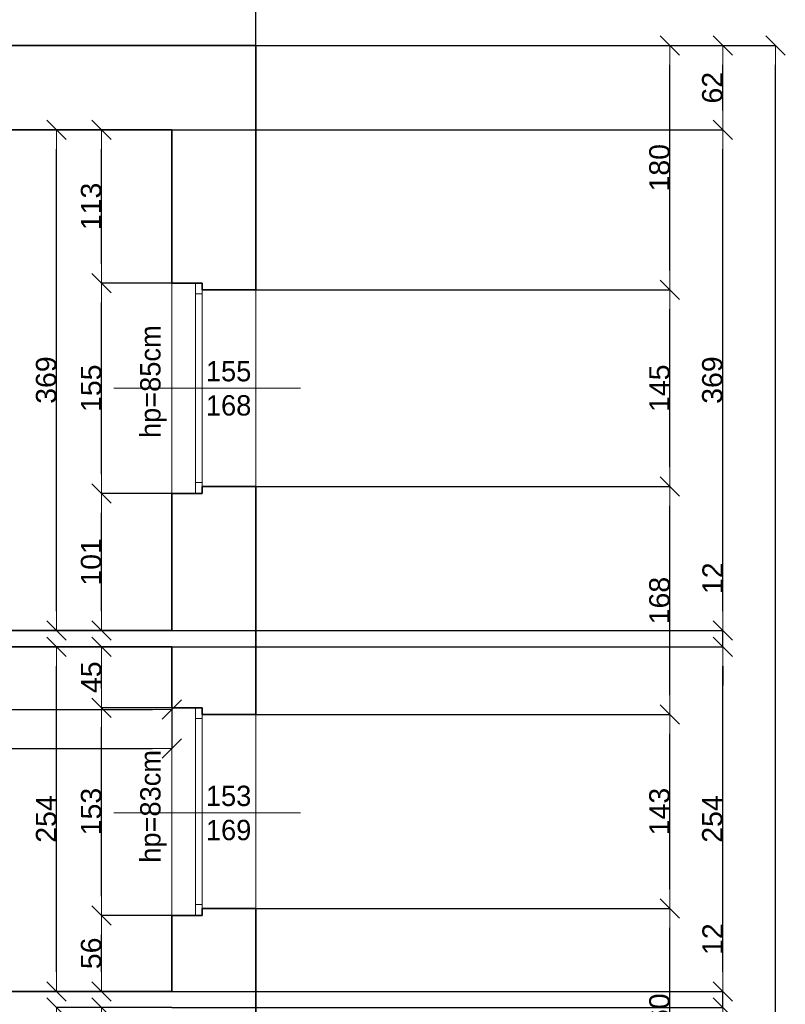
# Model space of a CAD drawing. Header units: metres. Extents: x 7506757 to 756746378, y 5735207 to 582114514.
# Tile 133 of 256: x 7712595 to 7718234, y 5830388 to 5837645. Entities that reach past the tile are written whole.
import ezdxf

# ---------------------------------------------------------------- set-up
doc = ezdxf.new("R2010")
doc.units = ezdxf.units.M
doc.header["$MEASUREMENT"] = 0
doc.header["$PDMODE"] = 2
doc.layers.get('0').update_dxf_attribs({"color": 250, "linetype": 'CONTINUOUS', "lineweight": 100, "plot": 0})
doc.layers.get('Defpoints').update_dxf_attribs({"linetype": 'CONTINUOUS'})
for name, color, linetype, lineweight in [('M_OCIANA6', 5, 'CONTINUOUS', 35), ('M_OPISY141', 7, 'CONTINUOUS', 0), ('m_umeblowanie1', 7, 'CONTINUOUS', 13), ('opis1', 7, 'CONTINUOUS', 13)]:
    doc.layers.add(name, color=color, linetype=linetype, lineweight=lineweight)
doc.layers.add('PWYMIAR', color=7, linetype='CONTINUOUS')
doc.styles.add('GENERATED_STYLE_1', font='arial.ttf')
doc.styles.add('GENERATED_STYLE_2', font='txt')
doc.dimstyles.new('GENERATED_STYLE__1', dxfattribs={"dimtxt": 150, "dimasz": 142.5, "dimexe": 0.18, "dimexo": 0, "dimgap": 0.09, "dimtad": 1, "dimdec": 0, "dimlfac": 0.1, "dimzin": 0, "dimdsep": 46, "dimtxsty": 'GENERATED_STYLE_1', "dimblk": 'ARROWHEAD_6', "dimblk1": 'ARROWHEAD_6', "dimblk2": 'ARROWHEAD_6', "dimcen": 0.09, "dimclrd": 251, "dimclre": 251, "dimclrt": 7, "dimazin": 0, "dimtfac": 1, "dimtdec": 4, "dimtmove": 0, "dimatfit": 3, "dimfxl": 0, "dimtolj": 1, "dimtzin": 0, "dimarcsym": 0})
doc.dimstyles.new('GENERATED_STYLE__2', dxfattribs={"dimtxt": 150, "dimasz": 142.5, "dimexe": 0.18, "dimexo": 0, "dimgap": 0.09, "dimtad": 1, "dimtih": 1, "dimtoh": 1, "dimdec": 0, "dimlfac": 0.1, "dimzin": 0, "dimdsep": 46, "dimtxsty": 'GENERATED_STYLE_1', "dimblk": 'ARROWHEAD_6', "dimblk1": 'ARROWHEAD_6', "dimblk2": 'ARROWHEAD_6', "dimcen": 0.09, "dimclrd": 251, "dimclre": 251, "dimclrt": 7, "dimazin": 0, "dimtfac": 1, "dimtdec": 4, "dimtmove": 0, "dimatfit": 3, "dimfxl": 0, "dimtolj": 1, "dimtzin": 0, "dimarcsym": 0})
doc.dimstyles.new('GENERATED_STYLE__3', dxfattribs={"dimtxt": 150, "dimasz": 142.5, "dimexe": 0.18, "dimexo": 0, "dimgap": 0.09, "dimtad": 1, "dimdec": 0, "dimlfac": 0.1, "dimzin": 0, "dimdsep": 46, "dimtxsty": 'GENERATED_STYLE_1', "dimblk": 'ARROWHEAD_6', "dimblk1": 'ARROWHEAD_6', "dimblk2": 'ARROWHEAD_6', "dimcen": 0.09, "dimclrd": 251, "dimclre": 251, "dimclrt": 7, "dimazin": 0, "dimtfac": 1, "dimtdec": 4, "dimtmove": 2, "dimatfit": 3, "dimfxl": 0, "dimtolj": 1, "dimtzin": 0, "dimarcsym": 0})

# ---------------------------------------------------------------- blocks, each defined once
blk = doc.blocks.new('ARROWHEAD_6')
at = {"color": 0, "linetype": 'Continuous', "lineweight": 0}
for p, q in [((0, 0), (-1, 0)), ((-0.5, -0.5), (0.5, 0.5))]:
    blk.add_line(p, q, dxfattribs=at)
blk = doc.blocks.new('*D5835')
at = {"layer": 'Defpoints', "color": 0, "linetype": 'Continuous', "transparency": 16777216}
for p in [(7710414.6, 5833024), (7713714.6, 5833024), (7713714.6, 5832561.2)]:
    blk.add_point(p, dxfattribs=at)
at = {"layer": 'PWYMIAR', "color": 251, "linetype": 'Continuous', "lineweight": -2, "transparency": 16777216}
for p, q in [((7710414.6, 5833024), (7710414.6, 5832561)), ((7713714.6, 5833024), (7713714.6, 5832561)), ((7710557.1, 5832561.2), (7713572.1, 5832561.2))]:
    blk.add_line(p, q, dxfattribs=at)
at = {"layer": 'PWYMIAR', "color": 251, "linetype": 'Continuous', "lineweight": -2, "transparency": 16777216, "xscale": 142.5, "yscale": 142.5, "zscale": 142.5, "rotation": 180}
blk.add_blockref('ARROWHEAD_6', (7710414.6, 5832561.2), dxfattribs=at)
at = {"layer": 'PWYMIAR', "color": 251, "linetype": 'Continuous', "lineweight": -2, "transparency": 16777216, "xscale": 142.5, "yscale": 142.5, "zscale": 142.5}
blk.add_blockref('ARROWHEAD_6', (7713714.6, 5832561.2), dxfattribs=at)
at = {"layer": 'PWYMIAR', "color": 7, "linetype": 'Continuous', "lineweight": 13, "transparency": 16777216, "insert": (7712064.6, 5832637.9), "char_height": 150, "attachment_point": 5, "style": 'GENERATED_STYLE_1'}
blk.add_mtext('\\A1;330', dxfattribs=at)
blk = doc.blocks.new('*D5836')
at = {"layer": 'Defpoints', "color": 0, "linetype": 'Continuous', "transparency": 16777216}
for p in [(7713198.2, 5834154), (7713714.6, 5834154), (7713714.6, 5833144)]:
    blk.add_point(p, dxfattribs=at)
at = {"layer": 'PWYMIAR', "color": 251, "linetype": 'Continuous', "lineweight": -2, "transparency": 16777216}
for p, q in [((7713714.6, 5834154), (7713198, 5834154)), ((7713198.2, 5833286.5), (7713198.2, 5834011.5)), ((7713714.6, 5833144), (7713198, 5833144))]:
    blk.add_line(p, q, dxfattribs=at)
at = {"layer": 'PWYMIAR', "color": 251, "linetype": 'Continuous', "lineweight": -2, "transparency": 16777216, "xscale": 142.5, "yscale": 142.5, "zscale": 142.5}
for p, rotation in [((7713198.2, 5834154), 90), ((7713198.2, 5833144), 270)]:
    blk.add_blockref('ARROWHEAD_6', p, dxfattribs=dict(at, rotation=rotation))
at = {"layer": 'PWYMIAR', "color": 7, "linetype": 'Continuous', "lineweight": 13, "transparency": 16777216, "insert": (7713121.5, 5833649), "char_height": 150, "attachment_point": 5, "rotation": 90, "style": 'GENERATED_STYLE_1'}
blk.add_mtext('\\A1;101', dxfattribs=at)
blk = doc.blocks.new('*D5837')
at = {"layer": 'Defpoints', "color": 0, "linetype": 'Continuous', "transparency": 16777216}
for p in [(7713198.2, 5835704), (7713714.6, 5835704), (7713714.6, 5834154)]:
    blk.add_point(p, dxfattribs=at)
at = {"layer": 'PWYMIAR', "color": 251, "linetype": 'Continuous', "lineweight": -2, "transparency": 16777216}
for p, q in [((7713714.6, 5835704), (7713198, 5835704)), ((7713198.2, 5834296.5), (7713198.2, 5835561.5)), ((7713714.6, 5834154), (7713198, 5834154))]:
    blk.add_line(p, q, dxfattribs=at)
at = {"layer": 'PWYMIAR', "color": 251, "linetype": 'Continuous', "lineweight": -2, "transparency": 16777216, "xscale": 142.5, "yscale": 142.5, "zscale": 142.5}
for p, rotation in [((7713198.2, 5835704), 90), ((7713198.2, 5834154), 270)]:
    blk.add_blockref('ARROWHEAD_6', p, dxfattribs=dict(at, rotation=rotation))
at = {"layer": 'PWYMIAR', "color": 7, "linetype": 'Continuous', "lineweight": 13, "transparency": 16777216, "insert": (7713121.5, 5834929), "char_height": 150, "attachment_point": 5, "rotation": 90, "style": 'GENERATED_STYLE_1'}
blk.add_mtext('\\A1;155', dxfattribs=at)
blk = doc.blocks.new('*D5838')
at = {"layer": 'Defpoints', "color": 0, "linetype": 'Continuous', "transparency": 16777216}
for p in [(7713198.2, 5836834), (7713714.6, 5836834), (7713714.6, 5835704)]:
    blk.add_point(p, dxfattribs=at)
at = {"layer": 'PWYMIAR', "color": 251, "linetype": 'Continuous', "lineweight": -2, "transparency": 16777216}
for p, q in [((7713714.6, 5836834), (7713198, 5836834)), ((7713198.2, 5835846.5), (7713198.2, 5836691.5)), ((7713714.6, 5835704), (7713198, 5835704))]:
    blk.add_line(p, q, dxfattribs=at)
at = {"layer": 'PWYMIAR', "color": 251, "linetype": 'Continuous', "lineweight": -2, "transparency": 16777216, "xscale": 142.5, "yscale": 142.5, "zscale": 142.5}
for p, rotation in [((7713198.2, 5836834), 90), ((7713198.2, 5835704), 270)]:
    blk.add_blockref('ARROWHEAD_6', p, dxfattribs=dict(at, rotation=rotation))
at = {"layer": 'PWYMIAR', "color": 7, "linetype": 'Continuous', "lineweight": 13, "transparency": 16777216, "insert": (7713121.5, 5836269), "char_height": 150, "attachment_point": 5, "rotation": 90, "style": 'GENERATED_STYLE_1'}
blk.add_mtext('\\A1;113', dxfattribs=at)
blk = doc.blocks.new('*D5839')
at = {"layer": 'Defpoints', "color": 0, "linetype": 'Continuous', "transparency": 16777216}
for p in [(7713198.2, 5831044), (7713714.6, 5831044), (7713714.6, 5830484)]:
    blk.add_point(p, dxfattribs=at)
at = {"layer": 'PWYMIAR', "color": 251, "linetype": 'Continuous', "lineweight": -2, "transparency": 16777216}
for p, q in [((7713714.6, 5831044), (7713198, 5831044)), ((7713198.2, 5830626.5), (7713198.2, 5830901.5)), ((7713714.6, 5830484), (7713198, 5830484))]:
    blk.add_line(p, q, dxfattribs=at)
at = {"layer": 'PWYMIAR', "color": 251, "linetype": 'Continuous', "lineweight": -2, "transparency": 16777216, "xscale": 142.5, "yscale": 142.5, "zscale": 142.5}
for p, rotation in [((7713198.2, 5831044), 90), ((7713198.2, 5830484), 270)]:
    blk.add_blockref('ARROWHEAD_6', p, dxfattribs=dict(at, rotation=rotation))
at = {"layer": 'PWYMIAR', "color": 7, "linetype": 'Continuous', "lineweight": 13, "transparency": 16777216, "insert": (7713121.5, 5830764), "char_height": 150, "attachment_point": 5, "rotation": 90, "style": 'GENERATED_STYLE_1'}
blk.add_mtext('\\A1;56', dxfattribs=at)
blk = doc.blocks.new('*D5840')
at = {"layer": 'Defpoints', "color": 0, "linetype": 'Continuous', "transparency": 16777216}
for p in [(7713198.2, 5832574), (7713714.6, 5832574), (7713714.6, 5831044)]:
    blk.add_point(p, dxfattribs=at)
at = {"layer": 'PWYMIAR', "color": 251, "linetype": 'Continuous', "lineweight": -2, "transparency": 16777216}
for p, q in [((7713714.6, 5832574), (7713198, 5832574)), ((7713198.2, 5831186.5), (7713198.2, 5832431.5)), ((7713714.6, 5831044), (7713198, 5831044))]:
    blk.add_line(p, q, dxfattribs=at)
at = {"layer": 'PWYMIAR', "color": 251, "linetype": 'Continuous', "lineweight": -2, "transparency": 16777216, "xscale": 142.5, "yscale": 142.5, "zscale": 142.5}
for p, rotation in [((7713198.2, 5832574), 90), ((7713198.2, 5831044), 270)]:
    blk.add_blockref('ARROWHEAD_6', p, dxfattribs=dict(at, rotation=rotation))
at = {"layer": 'PWYMIAR', "color": 7, "linetype": 'Continuous', "lineweight": 13, "transparency": 16777216, "insert": (7713121.5, 5831809), "char_height": 150, "attachment_point": 5, "rotation": 90, "style": 'GENERATED_STYLE_1'}
blk.add_mtext('\\A1;153', dxfattribs=at)
blk = doc.blocks.new('*D5841')
at = {"layer": 'Defpoints', "color": 0, "linetype": 'Continuous', "transparency": 16777216}
for p in [(7713198.2, 5833024), (7713714.6, 5833024), (7713714.6, 5832574)]:
    blk.add_point(p, dxfattribs=at)
at = {"layer": 'PWYMIAR', "color": 251, "linetype": 'Continuous', "lineweight": -2, "transparency": 16777216}
for p, q in [((7713714.6, 5833024), (7713198, 5833024)), ((7713198.2, 5832716.5), (7713198.2, 5832881.5)), ((7713714.6, 5832574), (7713198, 5832574))]:
    blk.add_line(p, q, dxfattribs=at)
at = {"layer": 'PWYMIAR', "color": 251, "linetype": 'Continuous', "lineweight": -2, "transparency": 16777216, "xscale": 142.5, "yscale": 142.5, "zscale": 142.5}
for p, rotation in [((7713198.2, 5833024), 90), ((7713198.2, 5832574), 270)]:
    blk.add_blockref('ARROWHEAD_6', p, dxfattribs=dict(at, rotation=rotation))
at = {"layer": 'PWYMIAR', "color": 7, "linetype": 'Continuous', "lineweight": 13, "transparency": 16777216, "insert": (7713121.8, 5832799), "char_height": 150, "attachment_point": 5, "rotation": 90, "style": 'GENERATED_STYLE_1'}
blk.add_mtext('\\A1;45', dxfattribs=at)
blk = doc.blocks.new('*D5844')
at = {"layer": 'Defpoints', "color": 0, "linetype": 'Continuous', "transparency": 16777216}
for p in [(7713198.2, 5830364), (7713714.6, 5830364), (7713714.6, 5829544)]:
    blk.add_point(p, dxfattribs=at)
at = {"layer": 'PWYMIAR', "color": 251, "linetype": 'Continuous', "lineweight": -2, "transparency": 16777216}
for p, q in [((7713714.6, 5830364), (7713198, 5830364)), ((7713198.2, 5829686.5), (7713198.2, 5830221.5)), ((7713714.6, 5829544), (7713198, 5829544))]:
    blk.add_line(p, q, dxfattribs=at)
at = {"layer": 'PWYMIAR', "color": 251, "linetype": 'Continuous', "lineweight": -2, "transparency": 16777216, "xscale": 142.5, "yscale": 142.5, "zscale": 142.5}
for p, rotation in [((7713198.2, 5830364), 90), ((7713198.2, 5829544), 270)]:
    blk.add_blockref('ARROWHEAD_6', p, dxfattribs=dict(at, rotation=rotation))
at = {"layer": 'PWYMIAR', "color": 7, "linetype": 'Continuous', "lineweight": 13, "transparency": 16777216, "insert": (7713121.5, 5829954), "char_height": 150, "attachment_point": 5, "rotation": 90, "style": 'GENERATED_STYLE_1'}
blk.add_mtext('\\A1;82', dxfattribs=at)
blk = doc.blocks.new('*D5894')
at = {"layer": 'Defpoints', "color": 0, "linetype": 'Continuous', "transparency": 16777216}
for p in [(7712866.9, 5836834), (7713714.6, 5836834), (7713714.6, 5833144)]:
    blk.add_point(p, dxfattribs=at)
at = {"layer": 'PWYMIAR', "color": 251, "linetype": 'Continuous', "lineweight": -2, "transparency": 16777216}
for p, q in [((7713714.6, 5836834), (7712866.7, 5836834)), ((7712866.9, 5833286.5), (7712866.9, 5836691.5)), ((7713714.6, 5833144), (7712866.7, 5833144))]:
    blk.add_line(p, q, dxfattribs=at)
at = {"layer": 'PWYMIAR', "color": 251, "linetype": 'Continuous', "lineweight": -2, "transparency": 16777216, "xscale": 142.5, "yscale": 142.5, "zscale": 142.5}
for p, rotation in [((7712866.9, 5836834), 90), ((7712866.9, 5833144), 270)]:
    blk.add_blockref('ARROWHEAD_6', p, dxfattribs=dict(at, rotation=rotation))
at = {"layer": 'PWYMIAR', "color": 7, "linetype": 'Continuous', "lineweight": 13, "transparency": 16777216, "insert": (7712790.1, 5834989), "char_height": 150, "attachment_point": 5, "rotation": 90, "style": 'GENERATED_STYLE_1'}
blk.add_mtext('\\A1;369', dxfattribs=at)
blk = doc.blocks.new('*D5895')
at = {"layer": 'Defpoints', "color": 0, "linetype": 'Continuous', "transparency": 16777216}
for p in [(7712866.9, 5833024), (7713714.6, 5833024), (7713714.6, 5830484)]:
    blk.add_point(p, dxfattribs=at)
at = {"layer": 'PWYMIAR', "color": 251, "linetype": 'Continuous', "lineweight": -2, "transparency": 16777216}
for p, q in [((7713714.6, 5833024), (7712866.7, 5833024)), ((7712866.9, 5830626.5), (7712866.9, 5832881.5)), ((7713714.6, 5830484), (7712866.7, 5830484))]:
    blk.add_line(p, q, dxfattribs=at)
at = {"layer": 'PWYMIAR', "color": 251, "linetype": 'Continuous', "lineweight": -2, "transparency": 16777216, "xscale": 142.5, "yscale": 142.5, "zscale": 142.5}
for p, rotation in [((7712866.9, 5833024), 90), ((7712866.9, 5830484), 270)]:
    blk.add_blockref('ARROWHEAD_6', p, dxfattribs=dict(at, rotation=rotation))
at = {"layer": 'PWYMIAR', "color": 7, "linetype": 'Continuous', "lineweight": 13, "transparency": 16777216, "insert": (7712790.2, 5831754), "char_height": 150, "attachment_point": 5, "rotation": 90, "style": 'GENERATED_STYLE_1'}
blk.add_mtext('\\A1;254', dxfattribs=at)
blk = doc.blocks.new('*D5897')
at = {"layer": 'Defpoints', "color": 0, "linetype": 'Continuous', "transparency": 16777216}
for p in [(7712866.9, 5830364), (7713714.6, 5830364), (7710564.6, 5830044)]:
    blk.add_point(p, dxfattribs=at)
at = {"layer": 'PWYMIAR', "color": 251, "linetype": 'Continuous', "lineweight": -2, "transparency": 16777216}
for p, q in [((7713714.6, 5830364), (7712866.7, 5830364)), ((7712866.9, 5830186.5), (7712866.9, 5830221.5)), ((7710564.6, 5830044), (7712867, 5830044))]:
    blk.add_line(p, q, dxfattribs=at)
at = {"layer": 'PWYMIAR', "color": 251, "linetype": 'Continuous', "lineweight": -2, "transparency": 16777216, "xscale": 142.5, "yscale": 142.5, "zscale": 142.5}
for p, rotation in [((7712866.9, 5830364), 90), ((7712866.9, 5830044), 270)]:
    blk.add_blockref('ARROWHEAD_6', p, dxfattribs=dict(at, rotation=rotation))
at = {"layer": 'PWYMIAR', "color": 7, "linetype": 'Continuous', "lineweight": 13, "transparency": 16777216, "insert": (7712790.1, 5830204), "char_height": 150, "attachment_point": 5, "rotation": 90, "style": 'GENERATED_STYLE_1'}
blk.add_mtext('\\A1;32', dxfattribs=at)
blk = doc.blocks.new('*D5943')
at = {"layer": 'Defpoints', "color": 0, "linetype": 'Continuous', "transparency": 16777216}
for p in [(7708614.6, 5833024), (7713714.6, 5833024), (7713714.6, 5832274)]:
    blk.add_point(p, dxfattribs=at)
at = {"layer": 'PWYMIAR', "color": 251, "linetype": 'Continuous', "lineweight": -2, "transparency": 16777216}
for p, q in [((7708614.6, 5833024), (7708614.6, 5832273.8)), ((7713714.6, 5833024), (7713714.6, 5832273.8)), ((7708757.1, 5832274), (7713572.1, 5832274))]:
    blk.add_line(p, q, dxfattribs=at)
at = {"layer": 'PWYMIAR', "color": 251, "linetype": 'Continuous', "lineweight": -2, "transparency": 16777216, "xscale": 142.5, "yscale": 142.5, "zscale": 142.5, "rotation": 180}
blk.add_blockref('ARROWHEAD_6', (7708614.6, 5832274), dxfattribs=at)
at = {"layer": 'PWYMIAR', "color": 251, "linetype": 'Continuous', "lineweight": -2, "transparency": 16777216, "xscale": 142.5, "yscale": 142.5, "zscale": 142.5}
blk.add_blockref('ARROWHEAD_6', (7713714.6, 5832274), dxfattribs=at)
at = {"layer": 'PWYMIAR', "color": 7, "linetype": 'Continuous', "lineweight": 13, "transparency": 16777216, "insert": (7711164.6, 5832350.7), "char_height": 150, "attachment_point": 5, "style": 'GENERATED_STYLE_1'}
blk.add_mtext('\\A1;510', dxfattribs=at)
blk = doc.blocks.new('*D6045')
at = {"layer": 'Defpoints', "color": 0, "linetype": 'Continuous', "transparency": 16777216}
for p in [(7714334.6, 5831094), (7717384.5, 5831094), (7714334.6, 5829494)]:
    blk.add_point(p, dxfattribs=at)
at = {"layer": 'PWYMIAR', "color": 251, "linetype": 'Continuous', "lineweight": -2, "transparency": 16777216}
for p, q in [((7714334.6, 5831094), (7717384.7, 5831094)), ((7717384.5, 5829636.5), (7717384.5, 5830951.5)), ((7714334.6, 5829494), (7717384.7, 5829494))]:
    blk.add_line(p, q, dxfattribs=at)
at = {"layer": 'PWYMIAR', "color": 251, "linetype": 'Continuous', "lineweight": -2, "transparency": 16777216, "xscale": 142.5, "yscale": 142.5, "zscale": 142.5}
for p, rotation in [((7717384.5, 5831094), 90), ((7717384.5, 5829494), 270)]:
    blk.add_blockref('ARROWHEAD_6', p, dxfattribs=dict(at, rotation=rotation))
at = {"layer": 'PWYMIAR', "color": 7, "linetype": 'Continuous', "lineweight": 13, "transparency": 16777216, "insert": (7717307.9, 5830294), "char_height": 150, "attachment_point": 5, "rotation": 90, "style": 'GENERATED_STYLE_1'}
blk.add_mtext('\\A1;160', dxfattribs=at)
blk = doc.blocks.new('*D6046')
at = {"layer": 'Defpoints', "color": 0, "linetype": 'Continuous', "transparency": 16777216}
for p in [(7714334.6, 5832524), (7717384.5, 5832524), (7714334.6, 5831094)]:
    blk.add_point(p, dxfattribs=at)
at = {"layer": 'PWYMIAR', "color": 251, "linetype": 'Continuous', "lineweight": -2, "transparency": 16777216}
for p, q in [((7714334.6, 5832524), (7717384.7, 5832524)), ((7717384.5, 5831236.5), (7717384.5, 5832381.5)), ((7714334.6, 5831094), (7717384.7, 5831094))]:
    blk.add_line(p, q, dxfattribs=at)
at = {"layer": 'PWYMIAR', "color": 251, "linetype": 'Continuous', "lineweight": -2, "transparency": 16777216, "xscale": 142.5, "yscale": 142.5, "zscale": 142.5}
for p, rotation in [((7717384.5, 5832524), 90), ((7717384.5, 5831094), 270)]:
    blk.add_blockref('ARROWHEAD_6', p, dxfattribs=dict(at, rotation=rotation))
at = {"layer": 'PWYMIAR', "color": 7, "linetype": 'Continuous', "lineweight": 13, "transparency": 16777216, "insert": (7717307.8, 5831809), "char_height": 150, "attachment_point": 5, "rotation": 90, "style": 'GENERATED_STYLE_1'}
blk.add_mtext('\\A1;143', dxfattribs=at)
blk = doc.blocks.new('*D6047')
at = {"layer": 'Defpoints', "color": 0, "linetype": 'Continuous', "transparency": 16777216}
for p in [(7714334.6, 5834204), (7717384.5, 5834204), (7714334.6, 5832524)]:
    blk.add_point(p, dxfattribs=at)
at = {"layer": 'PWYMIAR', "color": 251, "linetype": 'Continuous', "lineweight": -2, "transparency": 16777216}
for p, q in [((7714334.6, 5834204), (7717384.7, 5834204)), ((7717384.5, 5832666.5), (7717384.5, 5834061.5)), ((7714334.6, 5832524), (7717384.7, 5832524))]:
    blk.add_line(p, q, dxfattribs=at)
at = {"layer": 'PWYMIAR', "color": 251, "linetype": 'Continuous', "lineweight": -2, "transparency": 16777216, "xscale": 142.5, "yscale": 142.5, "zscale": 142.5}
for p, rotation in [((7717384.5, 5834204), 90), ((7717384.5, 5832524), 270)]:
    blk.add_blockref('ARROWHEAD_6', p, dxfattribs=dict(at, rotation=rotation))
at = {"layer": 'PWYMIAR', "color": 7, "linetype": 'Continuous', "lineweight": 13, "transparency": 16777216, "insert": (7717307.9, 5833364), "char_height": 150, "attachment_point": 5, "rotation": 90, "style": 'GENERATED_STYLE_1'}
blk.add_mtext('\\A1;168', dxfattribs=at)
blk = doc.blocks.new('*D6048')
at = {"layer": 'Defpoints', "color": 0, "linetype": 'Continuous', "transparency": 16777216}
for p in [(7714334.6, 5835654), (7717384.5, 5835654), (7714334.6, 5834204)]:
    blk.add_point(p, dxfattribs=at)
at = {"layer": 'PWYMIAR', "color": 251, "linetype": 'Continuous', "lineweight": -2, "transparency": 16777216}
for p, q in [((7714334.6, 5835654), (7717384.7, 5835654)), ((7717384.5, 5834346.5), (7717384.5, 5835511.5)), ((7714334.6, 5834204), (7717384.7, 5834204))]:
    blk.add_line(p, q, dxfattribs=at)
at = {"layer": 'PWYMIAR', "color": 251, "linetype": 'Continuous', "lineweight": -2, "transparency": 16777216, "xscale": 142.5, "yscale": 142.5, "zscale": 142.5}
for p, rotation in [((7717384.5, 5835654), 90), ((7717384.5, 5834204), 270)]:
    blk.add_blockref('ARROWHEAD_6', p, dxfattribs=dict(at, rotation=rotation))
at = {"layer": 'PWYMIAR', "color": 7, "linetype": 'Continuous', "lineweight": 13, "transparency": 16777216, "insert": (7717307.9, 5834929), "char_height": 150, "attachment_point": 5, "rotation": 90, "style": 'GENERATED_STYLE_1'}
blk.add_mtext('\\A1;145', dxfattribs=at)
blk = doc.blocks.new('*D6049')
at = {"layer": 'Defpoints', "color": 0, "linetype": 'Continuous', "transparency": 16777216}
for p in [(7714334.6, 5837454), (7717384.5, 5837454), (7714334.6, 5835654)]:
    blk.add_point(p, dxfattribs=at)
at = {"layer": 'PWYMIAR', "color": 251, "linetype": 'Continuous', "lineweight": -2, "transparency": 16777216}
for p, q in [((7714334.6, 5837454), (7717384.7, 5837454)), ((7717384.5, 5835796.5), (7717384.5, 5837311.5)), ((7714334.6, 5835654), (7717384.7, 5835654))]:
    blk.add_line(p, q, dxfattribs=at)
at = {"layer": 'PWYMIAR', "color": 251, "linetype": 'Continuous', "lineweight": -2, "transparency": 16777216, "xscale": 142.5, "yscale": 142.5, "zscale": 142.5}
for p, rotation in [((7717384.5, 5837454), 90), ((7717384.5, 5835654), 270)]:
    blk.add_blockref('ARROWHEAD_6', p, dxfattribs=dict(at, rotation=rotation))
at = {"layer": 'PWYMIAR', "color": 7, "linetype": 'Continuous', "lineweight": 13, "transparency": 16777216, "insert": (7717307.9, 5836554), "char_height": 150, "attachment_point": 5, "rotation": 90, "style": 'GENERATED_STYLE_1'}
blk.add_mtext('\\A1;180', dxfattribs=at)
blk = doc.blocks.new('*D6055')
at = {"layer": 'Defpoints', "color": 0, "linetype": 'Continuous', "transparency": 16777216}
for p in [(7713714.6, 5830364), (7717773.7, 5830364), (7713714.6, 5827454)]:
    blk.add_point(p, dxfattribs=at)
at = {"layer": 'PWYMIAR', "color": 251, "linetype": 'Continuous', "lineweight": -2, "transparency": 16777216}
for p, q in [((7713714.6, 5830364), (7717773.9, 5830364)), ((7717773.7, 5827596.5), (7717773.7, 5830221.5)), ((7713714.6, 5827454), (7717773.9, 5827454))]:
    blk.add_line(p, q, dxfattribs=at)
at = {"layer": 'PWYMIAR', "color": 251, "linetype": 'Continuous', "lineweight": -2, "transparency": 16777216, "xscale": 142.5, "yscale": 142.5, "zscale": 142.5}
for p, rotation in [((7717773.7, 5830364), 90), ((7717773.7, 5827454), 270)]:
    blk.add_blockref('ARROWHEAD_6', p, dxfattribs=dict(at, rotation=rotation))
at = {"layer": 'PWYMIAR', "color": 7, "linetype": 'Continuous', "lineweight": 13, "transparency": 16777216, "insert": (7717697, 5828909), "char_height": 150, "attachment_point": 5, "rotation": 90, "style": 'GENERATED_STYLE_1'}
blk.add_mtext('\\A1;291', dxfattribs=at)
blk = doc.blocks.new('*D6056')
at = {"layer": 'Defpoints', "color": 0, "linetype": 'Continuous', "transparency": 16777216}
for p in [(7713714.6, 5830484), (7717773.7, 5830484), (7713714.6, 5830364)]:
    blk.add_point(p, dxfattribs=at)
at = {"layer": 'PWYMIAR', "color": 251, "linetype": 'Continuous', "lineweight": -2, "transparency": 16777216}
for p, q in [((7717773.7, 5830626.5), (7717773.7, 5830968.4)), ((7713714.6, 5830484), (7717773.9, 5830484)), ((7717773.7, 5830364), (7717773.7, 5830484)), ((7713714.6, 5830364), (7717773.9, 5830364)), ((7717773.7, 5830221.5), (7717773.7, 5830079))]:
    blk.add_line(p, q, dxfattribs=at)
at = {"layer": 'PWYMIAR', "color": 251, "linetype": 'Continuous', "lineweight": -2, "transparency": 16777216, "xscale": 142.5, "yscale": 142.5, "zscale": 142.5}
for p, rotation in [((7717773.7, 5830484), 270), ((7717773.7, 5830364), 90)]:
    blk.add_blockref('ARROWHEAD_6', p, dxfattribs=dict(at, rotation=rotation))
at = {"layer": 'PWYMIAR', "color": 7, "linetype": 'Continuous', "lineweight": 13, "transparency": 16777216, "insert": (7717698.3, 5830868.7), "char_height": 150, "attachment_point": 5, "rotation": 90, "style": 'GENERATED_STYLE_1'}
blk.add_mtext('\\A1;12', dxfattribs=at)
blk = doc.blocks.new('*D6057')
at = {"layer": 'Defpoints', "color": 0, "linetype": 'Continuous', "transparency": 16777216}
for p in [(7713714.6, 5833024), (7717773.7, 5833024), (7713714.6, 5830484)]:
    blk.add_point(p, dxfattribs=at)
at = {"layer": 'PWYMIAR', "color": 251, "linetype": 'Continuous', "lineweight": -2, "transparency": 16777216}
for p, q in [((7713714.6, 5833024), (7717773.9, 5833024)), ((7717773.7, 5830626.5), (7717773.7, 5832881.5)), ((7713714.6, 5830484), (7717773.9, 5830484))]:
    blk.add_line(p, q, dxfattribs=at)
at = {"layer": 'PWYMIAR', "color": 251, "linetype": 'Continuous', "lineweight": -2, "transparency": 16777216, "xscale": 142.5, "yscale": 142.5, "zscale": 142.5}
for p, rotation in [((7717773.7, 5833024), 90), ((7717773.7, 5830484), 270)]:
    blk.add_blockref('ARROWHEAD_6', p, dxfattribs=dict(at, rotation=rotation))
at = {"layer": 'PWYMIAR', "color": 7, "linetype": 'Continuous', "lineweight": 13, "transparency": 16777216, "insert": (7717697, 5831754), "char_height": 150, "attachment_point": 5, "rotation": 90, "style": 'GENERATED_STYLE_1'}
blk.add_mtext('\\A1;254', dxfattribs=at)
blk = doc.blocks.new('*D6058')
at = {"layer": 'Defpoints', "color": 0, "linetype": 'Continuous', "transparency": 16777216}
for p in [(7713714.6, 5833144), (7717773.7, 5833144), (7713714.6, 5833024)]:
    blk.add_point(p, dxfattribs=at)
at = {"layer": 'PWYMIAR', "color": 251, "linetype": 'Continuous', "lineweight": -2, "transparency": 16777216}
for p, q in [((7717773.7, 5833286.5), (7717773.7, 5833628.4)), ((7713714.6, 5833144), (7717773.9, 5833144)), ((7717773.7, 5833024), (7717773.7, 5833144)), ((7713714.6, 5833024), (7717773.9, 5833024)), ((7717773.7, 5832881.5), (7717773.7, 5832739))]:
    blk.add_line(p, q, dxfattribs=at)
at = {"layer": 'PWYMIAR', "color": 251, "linetype": 'Continuous', "lineweight": -2, "transparency": 16777216, "xscale": 142.5, "yscale": 142.5, "zscale": 142.5}
for p, rotation in [((7717773.7, 5833144), 270), ((7717773.7, 5833024), 90)]:
    blk.add_blockref('ARROWHEAD_6', p, dxfattribs=dict(at, rotation=rotation))
at = {"layer": 'PWYMIAR', "color": 7, "linetype": 'Continuous', "lineweight": 13, "transparency": 16777216, "insert": (7717698.3, 5833528.7), "char_height": 150, "attachment_point": 5, "rotation": 90, "style": 'GENERATED_STYLE_1'}
blk.add_mtext('\\A1;12', dxfattribs=at)
blk = doc.blocks.new('*D6059')
at = {"layer": 'Defpoints', "color": 0, "linetype": 'Continuous', "transparency": 16777216}
for p in [(7713714.6, 5836834), (7717773.7, 5836834), (7713714.6, 5833144)]:
    blk.add_point(p, dxfattribs=at)
at = {"layer": 'PWYMIAR', "color": 251, "linetype": 'Continuous', "lineweight": -2, "transparency": 16777216}
for p, q in [((7713714.6, 5836834), (7717773.9, 5836834)), ((7717773.7, 5833286.5), (7717773.7, 5836691.5)), ((7713714.6, 5833144), (7717773.9, 5833144))]:
    blk.add_line(p, q, dxfattribs=at)
at = {"layer": 'PWYMIAR', "color": 251, "linetype": 'Continuous', "lineweight": -2, "transparency": 16777216, "xscale": 142.5, "yscale": 142.5, "zscale": 142.5}
for p, rotation in [((7717773.7, 5836834), 90), ((7717773.7, 5833144), 270)]:
    blk.add_blockref('ARROWHEAD_6', p, dxfattribs=dict(at, rotation=rotation))
at = {"layer": 'PWYMIAR', "color": 7, "linetype": 'Continuous', "lineweight": 13, "transparency": 16777216, "insert": (7717697, 5834989), "char_height": 150, "attachment_point": 5, "rotation": 90, "style": 'GENERATED_STYLE_1'}
blk.add_mtext('\\A1;369', dxfattribs=at)
blk = doc.blocks.new('*D6060')
at = {"layer": 'Defpoints', "color": 0, "linetype": 'Continuous', "transparency": 16777216}
for p in [(7714334.6, 5837454), (7717773.7, 5837454), (7713714.6, 5836834)]:
    blk.add_point(p, dxfattribs=at)
at = {"layer": 'PWYMIAR', "color": 251, "linetype": 'Continuous', "lineweight": -2, "transparency": 16777216}
for p, q in [((7714334.6, 5837454), (7717773.9, 5837454)), ((7717773.7, 5836976.5), (7717773.7, 5837311.5)), ((7713714.6, 5836834), (7717773.9, 5836834))]:
    blk.add_line(p, q, dxfattribs=at)
at = {"layer": 'PWYMIAR', "color": 251, "linetype": 'Continuous', "lineweight": -2, "transparency": 16777216, "xscale": 142.5, "yscale": 142.5, "zscale": 142.5}
for p, rotation in [((7717773.7, 5837454), 90), ((7717773.7, 5836834), 270)]:
    blk.add_blockref('ARROWHEAD_6', p, dxfattribs=dict(at, rotation=rotation))
at = {"layer": 'PWYMIAR', "color": 7, "linetype": 'Continuous', "lineweight": 13, "transparency": 16777216, "insert": (7717697, 5837144), "char_height": 150, "attachment_point": 5, "rotation": 90, "style": 'GENERATED_STYLE_1'}
blk.add_mtext('\\A1;62', dxfattribs=at)
blk = doc.blocks.new('*D6061')
at = {"layer": 'Defpoints', "color": 0, "linetype": 'Continuous', "transparency": 16777216}
for p in [(7714334.6, 5837454), (7718162.9, 5837454), (7714334.6, 5820154)]:
    blk.add_point(p, dxfattribs=at)
at = {"layer": 'PWYMIAR', "color": 251, "linetype": 'Continuous', "lineweight": -2, "transparency": 16777216}
for p, q in [((7714334.6, 5837454), (7718163, 5837454)), ((7718162.9, 5820296.5), (7718162.9, 5837311.5)), ((7714334.6, 5820154), (7718163, 5820154))]:
    blk.add_line(p, q, dxfattribs=at)
at = {"layer": 'PWYMIAR', "color": 251, "linetype": 'Continuous', "lineweight": -2, "transparency": 16777216, "xscale": 142.5, "yscale": 142.5, "zscale": 142.5}
for p, rotation in [((7718162.9, 5837454), 90), ((7718162.9, 5820154), 270)]:
    blk.add_blockref('ARROWHEAD_6', p, dxfattribs=dict(at, rotation=rotation))
at = {"layer": 'PWYMIAR', "color": 7, "linetype": 'Continuous', "lineweight": 13, "transparency": 16777216, "insert": (7718086.1, 5828804), "char_height": 150, "attachment_point": 5, "rotation": 90, "style": 'GENERATED_STYLE_1'}
blk.add_mtext('\\A1;1730', dxfattribs=at)
blk = doc.blocks.new('*D6077')
at = {"layer": 'Defpoints', "color": 0, "linetype": 'Continuous', "transparency": 16777216}
for p in [(7714334.6, 5841430), (7708014.6, 5837454), (7714334.6, 5837454)]:
    blk.add_point(p, dxfattribs=at)
at = {"layer": 'PWYMIAR', "color": 251, "linetype": 'Continuous', "lineweight": -2, "transparency": 16777216}
for p, q in [((7708014.6, 5837454), (7708014.6, 5841430.1)), ((7708157.1, 5841430), (7714192.1, 5841430)), ((7714334.6, 5837454), (7714334.6, 5841430.1))]:
    blk.add_line(p, q, dxfattribs=at)
at = {"layer": 'PWYMIAR', "color": 251, "linetype": 'Continuous', "lineweight": -2, "transparency": 16777216, "xscale": 142.5, "yscale": 142.5, "zscale": 142.5, "rotation": 180}
blk.add_blockref('ARROWHEAD_6', (7708014.6, 5841430), dxfattribs=at)
at = {"layer": 'PWYMIAR', "color": 251, "linetype": 'Continuous', "lineweight": -2, "transparency": 16777216, "xscale": 142.5, "yscale": 142.5, "zscale": 142.5}
blk.add_blockref('ARROWHEAD_6', (7714334.6, 5841430), dxfattribs=at)
at = {"layer": 'PWYMIAR', "color": 7, "linetype": 'Continuous', "lineweight": 13, "transparency": 16777216, "insert": (7711174.6, 5841506.7), "char_height": 150, "attachment_point": 5, "style": 'GENERATED_STYLE_1'}
blk.add_mtext('\\A1;632', dxfattribs=at)
blk = doc.blocks.new('*D6080')
at = {"layer": 'Defpoints', "color": 0, "linetype": 'Continuous', "transparency": 16777216}
for p in [(7714334.6, 5841819.1), (7706334.6, 5838524), (7714334.6, 5837454)]:
    blk.add_point(p, dxfattribs=at)
at = {"layer": 'PWYMIAR', "color": 251, "linetype": 'Continuous', "lineweight": -2, "transparency": 16777216}
for p, q in [((7706334.6, 5838524), (7706334.6, 5841819.3)), ((7706477.1, 5841819.1), (7714192.1, 5841819.1)), ((7714334.6, 5837454), (7714334.6, 5841819.3))]:
    blk.add_line(p, q, dxfattribs=at)
at = {"layer": 'PWYMIAR', "color": 251, "linetype": 'Continuous', "lineweight": -2, "transparency": 16777216, "xscale": 142.5, "yscale": 142.5, "zscale": 142.5, "rotation": 180}
blk.add_blockref('ARROWHEAD_6', (7706334.6, 5841819.1), dxfattribs=at)
at = {"layer": 'PWYMIAR', "color": 251, "linetype": 'Continuous', "lineweight": -2, "transparency": 16777216, "xscale": 142.5, "yscale": 142.5, "zscale": 142.5}
blk.add_blockref('ARROWHEAD_6', (7714334.6, 5841819.1), dxfattribs=at)
at = {"layer": 'PWYMIAR', "color": 7, "linetype": 'Continuous', "lineweight": 13, "transparency": 16777216, "insert": (7710334.6, 5841895.8), "char_height": 150, "attachment_point": 5, "style": 'GENERATED_STYLE_1'}
blk.add_mtext('\\A1;800', dxfattribs=at)
blk = doc.blocks.new('*D6081')
at = {"layer": 'Defpoints', "color": 0, "linetype": 'Continuous', "transparency": 16777216}
for p in [(7714334.6, 5842208.3), (7682674.6, 5837454), (7714334.6, 5837454)]:
    blk.add_point(p, dxfattribs=at)
at = {"layer": 'PWYMIAR', "color": 251, "linetype": 'Continuous', "lineweight": -2, "transparency": 16777216}
for p, q in [((7682674.6, 5837454), (7682674.6, 5842208.5)), ((7682817.1, 5842208.3), (7714192.1, 5842208.3)), ((7714334.6, 5837454), (7714334.6, 5842208.5))]:
    blk.add_line(p, q, dxfattribs=at)
at = {"layer": 'PWYMIAR', "color": 251, "linetype": 'Continuous', "lineweight": -2, "transparency": 16777216, "xscale": 142.5, "yscale": 142.5, "zscale": 142.5, "rotation": 180}
blk.add_blockref('ARROWHEAD_6', (7682674.6, 5842208.3), dxfattribs=at)
at = {"layer": 'PWYMIAR', "color": 251, "linetype": 'Continuous', "lineweight": -2, "transparency": 16777216, "xscale": 142.5, "yscale": 142.5, "zscale": 142.5}
blk.add_blockref('ARROWHEAD_6', (7714334.6, 5842208.3), dxfattribs=at)
at = {"layer": 'PWYMIAR', "color": 7, "linetype": 'Continuous', "lineweight": 13, "transparency": 16777216, "insert": (7698504.6, 5842285), "char_height": 150, "attachment_point": 5, "style": 'GENERATED_STYLE_1'}
blk.add_mtext('\\A1;3166', dxfattribs=at)

msp = doc.modelspace()

# ---------------------------------------------------------------- linework, layer by layer
at = {"layer": 'M_OCIANA6', "linetype": 'Continuous'}
for p, q in [((7708014.6, 5837454), (7714334.6, 5837454)), ((7714334.6, 5837454), (7714334.6, 5835654)), ((7708614.6, 5836834), (7713714.6, 5836834)), ((7713714.6, 5836834), (7713714.6, 5835704)), ((7713714.6, 5835704), (7713939.6, 5835704)), ((7713939.6, 5835654), (7713939.6, 5835704)), ((7714334.6, 5835654), (7713939.6, 5835654)), ((7714334.6, 5834204), (7713939.6, 5834204)), ((7713939.6, 5834154), (7713939.6, 5834204)), ((7714334.6, 5834204), (7714334.6, 5832524)), ((7713714.6, 5834154), (7713939.6, 5834154)), ((7713714.6, 5834154), (7713714.6, 5833144)), ((7713714.6, 5833144), (7710414.6, 5833144)), ((7713714.6, 5833024), (7710414.6, 5833024)), ((7713714.6, 5833024), (7713714.6, 5832574)), ((7713714.6, 5832574), (7713939.6, 5832574)), ((7713939.6, 5832524), (7713939.6, 5832574)), ((7714334.6, 5832524), (7713939.6, 5832524)), ((7714334.6, 5831094), (7713939.6, 5831094)), ((7713939.6, 5831044), (7713939.6, 5831094)), ((7714334.6, 5831094), (7714334.6, 5829494)), ((7713714.6, 5831044), (7713714.6, 5830484)), ((7713714.6, 5831044), (7713939.6, 5831044)), ((7713714.6, 5830484), (7708614.6, 5830484))]:
    msp.add_line(p, q, dxfattribs=at)
at = {"layer": 'M_OPISY141', "linetype": 'Continuous'}
for p, q in [((7714663, 5834929), (7713287, 5834929)), ((7714663, 5831799), (7713287, 5831799))]:
    msp.add_line(p, q, dxfattribs=at)
at = {"layer": 'm_umeblowanie1', "linetype": 'Continuous'}
for p, q in [((7713714.6, 5835704), (7713714.6, 5834154)), ((7713889.6, 5834154), (7713889.6, 5835704)), ((7713939.6, 5834204), (7713939.6, 5835654)), ((7714334.6, 5835654), (7714334.6, 5834204)), ((7713939.6, 5835624), (7713889.6, 5835624)), ((7713939.6, 5834234), (7713889.6, 5834234)), ((7713714.6, 5832574), (7713714.6, 5831024)), ((7713889.6, 5831044), (7713889.6, 5832574)), ((7713939.6, 5831094), (7713939.6, 5832544)), ((7713939.6, 5832494), (7713889.6, 5832494)), ((7714334.6, 5832524), (7714334.6, 5831094)), ((7713939.6, 5831124), (7713889.6, 5831124))]:
    msp.add_line(p, q, dxfattribs=at)

# ---------------------------------------------------------------- texts
at = {"layer": 'opis1', "linetype": 'Continuous', "char_height": 150, "attachment_point": 3, "rotation": 90, "style": 'GENERATED_STYLE_2'}
for s, insert in [('{hp=85cm}', (7713482, 5835392.6)), ('{hp=83cm}', (7713482, 5832262.6))]:
    msp.add_mtext(s, dxfattribs=dict(at, insert=insert))
at = {"layer": 'opis1', "linetype": 'Continuous', "char_height": 150, "width": 349.992, "attachment_point": 1, "style": 'GENERATED_STYLE_2'}
for s, insert, line_spacing_factor in [('{155\\P168}', (7713966.2, 5835129.8), 1.008016), ('{153\\P169}', (7713966.2, 5831999.8), 1.007581)]:
    msp.add_mtext(s, dxfattribs=dict(at, insert=insert, line_spacing_factor=line_spacing_factor))

# ---------------------------------------------------------------- dimensions: what is measured, and where the dimension line sits
at = {"layer": 'PWYMIAR', "color": 251, "linetype": 'Continuous', "lineweight": 13}
for base, p1, p2, picture, middle in [((7714334.6, 5842208.3), (7682674.6, 5837454), (7714334.6, 5837454), '*D6081', (7698504.6, 5842285)), ((7714334.6, 5841819.1), (7706334.6, 5838524), (7714334.6, 5837454), '*D6080', (7710334.6, 5841895.8)), ((7714334.6, 5841430), (7708014.6, 5837454), (7714334.6, 5837454), '*D6077', (7711174.6, 5841506.7)), ((7713714.6, 5832274), (7708614.6, 5833024), (7713714.6, 5833024), '*D5943', (7711164.6, 5832350.7)), ((7713714.6, 5832561.2), (7710414.6, 5833024), (7713714.6, 5833024), '*D5835', (7712064.6, 5832637.9))]:
    dim = msp.add_linear_dim(base=base, p1=p1, p2=p2, dimstyle='GENERATED_STYLE__2', dxfattribs=at)
    dim.commit()
    dim.dimension.update_dxf_attribs({"geometry": picture, "text_midpoint": middle})
for base, p1, p2, dimstyle, picture, middle in [((7717773.7, 5837454), (7713714.6, 5836834), (7714334.6, 5837454), 'GENERATED_STYLE__1', '*D6060', (7717697, 5837144)), ((7717384.5, 5837454), (7714334.6, 5835654), (7714334.6, 5837454), 'GENERATED_STYLE__1', '*D6049', (7717307.9, 5836554)), ((7718162.9, 5837454), (7714334.6, 5820154), (7714334.6, 5837454), 'GENERATED_STYLE__1', '*D6061', (7718086.1, 5828804)), ((7712866.9, 5836834), (7713714.6, 5833144), (7713714.6, 5836834), 'GENERATED_STYLE__1', '*D5894', (7712790.1, 5834989)), ((7713198.2, 5836834), (7713714.6, 5835704), (7713714.6, 5836834), 'GENERATED_STYLE__1', '*D5838', (7713121.5, 5836269)), ((7717773.7, 5836834), (7713714.6, 5833144), (7713714.6, 5836834), 'GENERATED_STYLE__1', '*D6059', (7717697, 5834989)), ((7713198.2, 5835704), (7713714.6, 5834154), (7713714.6, 5835704), 'GENERATED_STYLE__1', '*D5837', (7713121.5, 5834929)), ((7717384.5, 5835654), (7714334.6, 5834204), (7714334.6, 5835654), 'GENERATED_STYLE__1', '*D6048', (7717307.9, 5834929)), ((7717384.5, 5834204), (7714334.6, 5832524), (7714334.6, 5834204), 'GENERATED_STYLE__1', '*D6047', (7717307.9, 5833364)), ((7713198.2, 5834154), (7713714.6, 5833144), (7713714.6, 5834154), 'GENERATED_STYLE__1', '*D5836', (7713121.5, 5833649)), ((7717773.7, 5833144), (7713714.6, 5833024), (7713714.6, 5833144), 'GENERATED_STYLE__1', '*D6058', (7717698.3, 5833528.7)), ((7712866.9, 5833024), (7713714.6, 5830484), (7713714.6, 5833024), 'GENERATED_STYLE__1', '*D5895', (7712790.2, 5831754)), ((7713198.2, 5833024), (7713714.6, 5832574), (7713714.6, 5833024), 'GENERATED_STYLE__1', '*D5841', (7713121.8, 5832799)), ((7717773.7, 5833024), (7713714.6, 5830484), (7713714.6, 5833024), 'GENERATED_STYLE__1', '*D6057', (7717697, 5831754)), ((7713198.2, 5832574), (7713714.6, 5831044), (7713714.6, 5832574), 'GENERATED_STYLE__1', '*D5840', (7713121.5, 5831809)), ((7717384.5, 5832524), (7714334.6, 5831094), (7714334.6, 5832524), 'GENERATED_STYLE__1', '*D6046', (7717307.8, 5831809)), ((7717384.5, 5831094), (7714334.6, 5829494), (7714334.6, 5831094), 'GENERATED_STYLE__1', '*D6045', (7717307.9, 5830294)), ((7713198.2, 5831044), (7713714.6, 5830484), (7713714.6, 5831044), 'GENERATED_STYLE__1', '*D5839', (7713121.5, 5830764)), ((7717773.7, 5830484), (7713714.6, 5830364), (7713714.6, 5830484), 'GENERATED_STYLE__1', '*D6056', (7717698.3, 5830868.7)), ((7712866.9, 5830364), (7710564.6, 5830044), (7713714.6, 5830364), 'GENERATED_STYLE__3', '*D5897', (7712790.1, 5830204)), ((7713198.2, 5830364), (7713714.6, 5829544), (7713714.6, 5830364), 'GENERATED_STYLE__1', '*D5844', (7713121.5, 5829954)), ((7717773.7, 5830364), (7713714.6, 5827454), (7713714.6, 5830364), 'GENERATED_STYLE__1', '*D6055', (7717697, 5828909))]:
    dim = msp.add_linear_dim(base=base, p1=p1, p2=p2, angle=90, dimstyle=dimstyle, dxfattribs=at)
    dim.commit()
    dim.dimension.update_dxf_attribs({"geometry": picture, "text_midpoint": middle})

doc.saveas('drawing.dxf')
